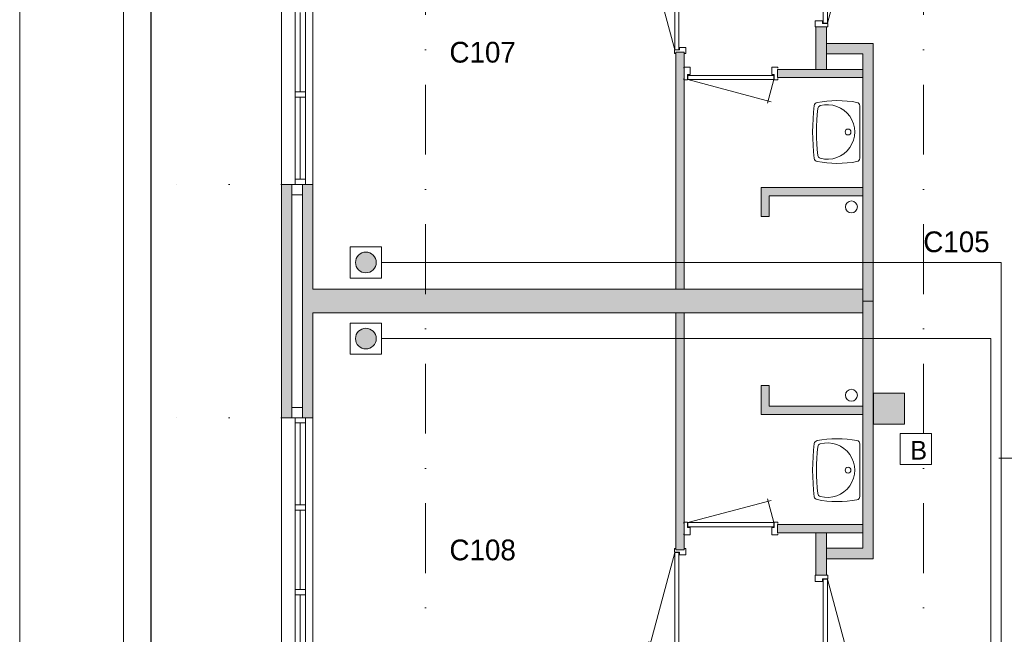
# Model space of a CAD drawing. Header units: millimetres. Extents: x 0 to 84100, y 0 to 59400.
# Tile 22 of 36: x 0 to 9489, y 46342 to 52271. Entities that reach past the tile are written whole.
import ezdxf
from ezdxf.enums import TextEntityAlignment as Align
from ezdxf.xclip import XClip

# ---------------------------------------------------------------- set-up
doc = ezdxf.new("R2010")
doc.units = ezdxf.units.MM
doc.header["$PDMODE"] = 3
doc.header["$PDSIZE"] = 1
for name, pattern in [('DGN1', [504.6, 0, -504.6]), ('DGN2', [672.8, 336.4, -336.4]), ('DGN4', [1345.6, 672.8, -336.4, 0, -336.4])]:
    doc.linetypes.add(name, pattern=pattern)
for name, color, linetype in [('12', 7, 'Continuous'), ('16', 7, 'Continuous'), ('17', 7, 'Continuous'), ('25', 7, 'Continuous'), ('29', 7, 'Continuous'), ('30', 7, 'Continuous'), ('32', 7, 'Continuous'), ('33', 7, 'Continuous'), ('40', 7, 'Continuous'), ('48', 7, 'Continuous'), ('56', 7, 'Continuous'), ('58', 7, 'Continuous'), ('62', 7, 'Continuous'), ('KADER', 7, 'Continuous')]:
    doc.layers.add(name, color=color, linetype=linetype)
doc.styles.add('dgn001', font='dgn001.shx')
doc.styles.add('dgn003', font='dgn003.shx')
doc.styles.get("Standard").update_dxf_attribs({"font": 'arial.ttf'})
doc.dimstyles.get("Standard").update_dxf_attribs({"dimtxt": 0.18, "dimasz": 0.18, "dimexe": 0.18, "dimexo": 0.0625, "dimgap": 0.09, "dimtad": 0, "dimtih": 1, "dimtoh": 1, "dimdec": 4, "dimzin": 0, "dimdsep": 46, "dimtxsty": 'Standard', "dimcen": 0.09, "dimadec": 0, "dimazin": 0, "dimtfac": 1, "dimtdec": 4, "dimtofl": 0, "dimtmove": 0, "dimatfit": 3, "dimfxl": 1, "dimtolj": 1, "dimtzin": 0, "dimarcsym": 0})

# ---------------------------------------------------------------- blocks, each defined once
blk = doc.blocks.new('EAD0')
at = {"layer": '29'}
h = blk.add_hatch(color=3, dxfattribs=at)
edge = h.paths.add_edge_path()
edge.add_arc((0, 0), 100, 0, 360)
at = {"layer": '29', "color": 3, "linetype": 'Continuous', "lineweight": 0}
blk.add_circle((0, 0), 100, dxfattribs=at)
blk = doc.blocks.new('AnonymousCell1')
at = {"layer": '29', "color": 1, "linetype": 'Continuous', "lineweight": 0, "flags": 128}
blk.add_lwpolyline([(-184, -240), (116, -240), (116, 60), (-184, 60), (-184, -240)], dxfattribs=at)
at = {"color": 1, "linetype": 'Continuous', "lineweight": 0}
blk.add_blockref('EAD0', (-34, -90), dxfattribs=at)
blk = doc.blocks.new('EAD01')
at = {"layer": '29'}
h = blk.add_hatch(color=3, dxfattribs=at)
edge = h.paths.add_edge_path()
edge.add_arc((0, 0), 100, 0, 360)
at = {"layer": '29', "color": 3, "linetype": 'Continuous', "lineweight": 0}
blk.add_circle((0, 0), 100, dxfattribs=at)
blk = doc.blocks.new('AnonymousCell2')
at = {"layer": '29', "color": 1, "linetype": 'Continuous', "lineweight": 0, "flags": 128}
blk.add_lwpolyline([(-184, 240), (116, 240), (116, -60), (-184, -60), (-184, 240)], dxfattribs=at)
at = {"color": 1, "linetype": 'Continuous', "lineweight": 0}
blk.add_blockref('EAD01', (-34, 90), dxfattribs=at)
blk = doc.blocks.new('AnonymousCell104')
at = {"layer": '25', "color": 1, "linetype": 'Continuous', "lineweight": 0, "flags": 128}
blk.add_lwpolyline([(150, -139), (-150, -139), (-150, 161), (150, 161), (150, -139)], dxfattribs=at)
at = {"layer": '25', "color": 1, "linetype": 'DGN2', "lineweight": 0, "style": 'dgn001'}
blk.add_text('B', height=180, dxfattribs=at).set_placement((-52, -90))
blk = doc.blocks.new('830R10133')
at = {"layer": '33', "color": 1, "linetype": 'Continuous', "lineweight": 0}
for p, q in [((108, 868), (322.82, 66.28)), ((108, 38), (336.87, 99.32))]:
    blk.add_line(p, q, dxfattribs=at)
at = {"layer": '33', "color": 92, "linetype": 'Continuous', "lineweight": 13, "true_color": 0x00e100, "flags": 128}
for points in [[(100, 906), (111, 906), (111, 871), (61, 871), (61, 846), (-11, 846), (-11, 906), (0, 906)], [(100, 0), (111, 0), (111, 35), (61, 35), (61, 60), (-11, 60), (-11, 0), (0, 0)]]:
    blk.add_lwpolyline(points, dxfattribs=at)
at = {"layer": '33', "color": 2, "linetype": 'Continuous', "lineweight": 13, "true_color": 0xf0f000, "flags": 128}
blk.add_lwpolyline([(108, 868), (108, 38), (68, 38), (68, 868), (108, 868)], dxfattribs=at)
blk = doc.blocks.new('930L0945')
at = {"layer": '33', "color": 1, "linetype": 'Continuous', "lineweight": 0}
for p, q in [((-98, -38), (-338.7, -936.31)), ((-98, -968), (-353.44, -899.56))]:
    blk.add_line(p, q, dxfattribs=at)
at = {"layer": '33', "color": 92, "linetype": 'Continuous', "lineweight": 13, "true_color": 0x00e100, "flags": 128}
for points in [[(-90, 0), (-101, 0), (-101, -35), (-51, -35), (-51, -60), (11, -60), (11, 0), (0, 0)], [(-90, -1006), (-101, -1006), (-101, -971), (-51, -971), (-51, -946), (11, -946), (11, -1006), (0, -1006)]]:
    blk.add_lwpolyline(points, dxfattribs=at)
at = {"layer": '33', "color": 2, "linetype": 'Continuous', "lineweight": 13, "true_color": 0xf0f000, "flags": 128}
blk.add_lwpolyline([(-98, -968), (-98, -38), (-58, -38), (-58, -968), (-98, -968)], dxfattribs=at)
blk = doc.blocks.new('WT0144')
at = {"layer": '40', "color": 7, "linetype": 'Continuous', "lineweight": 0}
blk.add_line((-20, 253.2), (-20, -253.2), dxfattribs=at)
blk.add_circle((-133.3, 0), 28.1, dxfattribs=at)
for centre, radius, start, end in [((-236.5, -765.8), 1068.4, 79.79831, 100.55139), ((-53, 253.2), 33, 0, 79.99733), ((1669.4, 0), 2143.7, 173.14249, 186.85751), ((-426.2, 252), 33, 100.34551, 173.14249), ((1706.8, 0), 2143.7, 173.95824, 186.04176), ((-392.2, 222.2), 33, 105.13334, 173.95824), ((-332.1, 0), 263.1, 254.86666, 105.13334), ((-426.2, -252), 33, 186.85751, 259.65449), ((-236.5, 765.8), 1068.4, 259.44861, 280.20169), ((-392.2, -222.2), 33, 186.04176, 254.86666), ((-53, -253.2), 33, 280.00267, 0)]:
    blk.add_arc(centre, radius, start, end, dxfattribs=at)
blk = doc.blocks.new('830R10135')
at = {"layer": '33', "color": 1, "linetype": 'Continuous', "lineweight": 0}
for p, q in [((-868, 108), (-66.28, 322.82)), ((-38, 108), (-99.32, 336.87))]:
    blk.add_line(p, q, dxfattribs=at)
at = {"layer": '33', "color": 92, "linetype": 'Continuous', "lineweight": 13, "true_color": 0x00e100, "flags": 128}
for points in [[(-906, 100), (-906, 111), (-871, 111), (-871, 61), (-846, 61), (-846, -11), (-906, -11), (-906, 0)], [(0, 100), (0, 111), (-35, 111), (-35, 61), (-60, 61), (-60, -11), (0, -11), (0, 0)]]:
    blk.add_lwpolyline(points, dxfattribs=at)
at = {"layer": '33', "color": 2, "linetype": 'Continuous', "lineweight": 13, "true_color": 0xf0f000, "flags": 128}
blk.add_lwpolyline([(-868, 108), (-38, 108), (-38, 68), (-868, 68), (-868, 108)], dxfattribs=at)
blk = doc.blocks.new('830R10136')
at = {"layer": '33', "color": 1, "linetype": 'Continuous', "lineweight": 0}
for p, q in [((108, -38), (336.87, -99.32)), ((108, -868), (322.82, -66.28))]:
    blk.add_line(p, q, dxfattribs=at)
at = {"layer": '33', "color": 92, "linetype": 'Continuous', "lineweight": 13, "true_color": 0x00e100, "flags": 128}
for points in [[(100, 0), (111, 0), (111, -35), (61, -35), (61, -60), (-11, -60), (-11, 0), (0, 0)], [(100, -906), (111, -906), (111, -871), (61, -871), (61, -846), (-11, -846), (-11, -906), (0, -906)]]:
    blk.add_lwpolyline(points, dxfattribs=at)
at = {"layer": '33', "color": 2, "linetype": 'Continuous', "lineweight": 13, "true_color": 0xf0f000, "flags": 128}
blk.add_lwpolyline([(108, -868), (108, -38), (68, -38), (68, -868), (108, -868)], dxfattribs=at)
blk = doc.blocks.new('930L0946')
at = {"layer": '33', "color": 1, "linetype": 'Continuous', "lineweight": 0}
for p, q in [((-98, 968), (-353.44, 899.56)), ((-98, 38), (-338.7, 936.31))]:
    blk.add_line(p, q, dxfattribs=at)
at = {"layer": '33', "color": 92, "linetype": 'Continuous', "lineweight": 13, "true_color": 0x00e100, "flags": 128}
for points in [[(-90, 1006), (-101, 1006), (-101, 971), (-51, 971), (-51, 946), (11, 946), (11, 1006), (0, 1006)], [(-90, 0), (-101, 0), (-101, 35), (-51, 35), (-51, 60), (11, 60), (11, 0), (0, 0)]]:
    blk.add_lwpolyline(points, dxfattribs=at)
at = {"layer": '33', "color": 2, "linetype": 'Continuous', "lineweight": 13, "true_color": 0xf0f000, "flags": 128}
blk.add_lwpolyline([(-98, 968), (-98, 38), (-58, 38), (-58, 968), (-98, 968)], dxfattribs=at)
blk = doc.blocks.new('WT0145')
at = {"layer": '40', "color": 7, "linetype": 'Continuous', "lineweight": 0}
blk.add_line((-20, -253.2), (-20, 253.2), dxfattribs=at)
at = {"layer": '40', "color": 7, "linetype": 'Continuous', "lineweight": 0, "flags": 128}
for points in [[(-432.1, 284.5, -0.090801), (-47.3, 285.7)], [(-47.3, 285.7, -0.363957), (-20, 253.2)], [(-459, -256, -0.059915), (-459, 256)], [(-459, 256, -0.328769), (-432.1, 284.5)], [(-425, -225.6, -0.052773), (-425, 225.6)], [(-425, 225.6, -0.309671), (-400.8, 254)], [(-400.8, 254, -1.30637), (-400.8, -254)], [(-432.1, -284.5, -0.328769), (-459, -256)], [(-47.3, -285.7, -0.090801), (-432.1, -284.5)], [(-400.8, -254, -0.309671), (-425, -225.6)], [(-20, -253.2, -0.363957), (-47.3, -285.7)]]:
    blk.add_lwpolyline(points, format="xyb", dxfattribs=at)
at = {"layer": '40', "color": 7, "linetype": 'Continuous', "lineweight": 0}
blk.add_circle((-133.3, 0), 28.1, dxfattribs=at)
blk = doc.blocks.new('830R10138')
at = {"layer": '33', "color": 1, "linetype": 'Continuous', "lineweight": 0}
for p, q in [((-868, -108), (-66.28, -322.82)), ((-38, -108), (-99.32, -336.87))]:
    blk.add_line(p, q, dxfattribs=at)
at = {"layer": '33', "color": 92, "linetype": 'Continuous', "lineweight": 13, "true_color": 0x00e100, "flags": 128}
for points in [[(-906, -100), (-906, -111), (-871, -111), (-871, -61), (-846, -61), (-846, 11), (-906, 11), (-906, 0)], [(0, -100), (0, -111), (-35, -111), (-35, -61), (-60, -61), (-60, 11), (0, 11), (0, 0)]]:
    blk.add_lwpolyline(points, dxfattribs=at)
at = {"layer": '33', "color": 2, "linetype": 'Continuous', "lineweight": 13, "true_color": 0xf0f000, "flags": 128}
blk.add_lwpolyline([(-868, -108), (-38, -108), (-38, -68), (-868, -68), (-868, -108)], dxfattribs=at)
blk = doc.blocks.new('_DotSmall')
at = {"color": 0, "linetype": 'ByBlock', "const_width": 0.5}
blk.add_lwpolyline([(-0.0625, 0, 1), (0.0625, 0, 1)], format="xyb", close=True, dxfattribs=at)
blk = doc.blocks.new('*D18470')
at = {"layer": '58', "color": 3, "linetype": 'Continuous', "lineweight": 0, "transparency": 16777216}
for p, q in [((-3935.24, 44574.49), (-3935.24, 43699.49)), ((-3935.24, 42024.49), (-3935.24, 42899.49))]:
    blk.add_line(p, q, dxfattribs=at)
at = {"layer": 'Defpoints', "color": 0, "linetype": 'Continuous', "transparency": 16777216}
for p in [(-3935.24, 44574.49), (-1935.24, 44574.49), (-1935.24, 42024.49)]:
    blk.add_point(p, dxfattribs=at)
at = {"layer": '58', "color": 3, "linetype": 'Continuous', "lineweight": 0, "transparency": 16777216, "xscale": 1080, "yscale": 1080, "zscale": 1080}
for p, rotation in [((-3935.24, 44574.49), 90), ((-3935.24, 42024.49), 270)]:
    blk.add_blockref('_DotSmall', p, dxfattribs=dict(at, rotation=rotation))
at = {"layer": '58', "color": 3, "linetype": 'Continuous', "lineweight": 0, "transparency": 16777216, "insert": (-3935.24, 43299.49), "char_height": 200, "attachment_point": 5, "rotation": 270, "style": 'dgn003'}
blk.add_mtext('\\A1;2550', dxfattribs=at)
blk = doc.blocks.new('*D18471')
at = {"layer": '58', "color": 3, "linetype": 'Continuous', "lineweight": 0, "transparency": 16777216}
for p, q in [((-3935.24, 46824.49), (-3935.24, 46099.49)), ((-3935.24, 44574.49), (-3935.24, 45299.49))]:
    blk.add_line(p, q, dxfattribs=at)
at = {"layer": 'Defpoints', "color": 0, "linetype": 'Continuous', "transparency": 16777216}
for p in [(-1935.24, 46824.49), (-3935.24, 44574.49), (-1935.24, 44574.49)]:
    blk.add_point(p, dxfattribs=at)
at = {"layer": '58', "color": 3, "linetype": 'Continuous', "lineweight": 0, "transparency": 16777216, "xscale": 1080, "yscale": 1080, "zscale": 1080}
for p, rotation in [((-3935.24, 46824.49), 90), ((-3935.24, 44574.49), 270)]:
    blk.add_blockref('_DotSmall', p, dxfattribs=dict(at, rotation=rotation))
at = {"layer": '58', "color": 3, "linetype": 'Continuous', "lineweight": 0, "transparency": 16777216, "insert": (-3935.24, 45699.49), "char_height": 200, "attachment_point": 5, "rotation": 90, "style": 'dgn003'}
blk.add_mtext('\\A1;2250', dxfattribs=at)
blk = doc.blocks.new('*D18472')
at = {"layer": '58', "color": 3, "linetype": 'Continuous', "lineweight": 0, "transparency": 16777216}
for p, q in [((-3935.24, 49374.49), (-3935.24, 48499.49)), ((-3935.24, 46824.49), (-3935.24, 47699.49))]:
    blk.add_line(p, q, dxfattribs=at)
at = {"layer": 'Defpoints', "color": 0, "linetype": 'Continuous', "transparency": 16777216}
for p in [(-1935.24, 49374.49), (-3935.24, 46824.49), (-1935.24, 46824.49)]:
    blk.add_point(p, dxfattribs=at)
at = {"layer": '58', "color": 3, "linetype": 'Continuous', "lineweight": 0, "transparency": 16777216, "xscale": 1080, "yscale": 1080, "zscale": 1080}
for p, rotation in [((-3935.24, 49374.49), 90), ((-3935.24, 46824.49), 270)]:
    blk.add_blockref('_DotSmall', p, dxfattribs=dict(at, rotation=rotation))
at = {"layer": '58', "color": 3, "linetype": 'Continuous', "lineweight": 0, "transparency": 16777216, "insert": (-3935.24, 48099.49), "char_height": 200, "attachment_point": 5, "rotation": 90, "style": 'dgn003'}
blk.add_mtext('\\A1;2550', dxfattribs=at)
blk = doc.blocks.new('79B1032')
at = {"layer": '12', "color": 92, "linetype": 'Continuous', "lineweight": 0, "true_color": 0x00e100}
for p, q in [((-343.72, 0), (-285.98, 100.02)), ((-285.98, 100.02), (-171.88, -97.62)), ((-171.88, -97.62), (-57.68, 100.18)), ((-57.68, 100.18), (58, -100.18)), ((58, -100.18), (173.68, 100.18)), ((173.68, 100.18), (287.88, -97.62)), ((287.88, -97.62), (344.24, 0))]:
    blk.add_line(p, q, dxfattribs=at)
at = {"layer": '12', "color": 7, "linetype": 'Continuous', "lineweight": 0}
blk.add_line((500.48, 0), (-500.5, 0), dxfattribs=at)
blk = doc.blocks.new('A1')
at = {"layer": 'KADER', "color": 1, "linetype": 'Continuous', "lineweight": 0}
blk.add_line((0, 59400), (0, 0), dxfattribs=at)
at = {"layer": 'KADER', "color": 5, "linetype": 'Continuous', "lineweight": 0, "flags": 128}
blk.add_lwpolyline([(1000, 1000), (83100, 1000), (83100, 58400), (1000, 58400), (1000, 1000)], dxfattribs=at)
blk = doc.blocks.new('AnonymousCell111')
at = {"color": 1, "linetype": 'Continuous', "lineweight": 0}
blk.add_blockref('A1', (-42050, -29700), dxfattribs=at)
blk = doc.blocks.new('50E03_329_B01 - Default')
at = {"layer": '62'}
for color, points in [(7, [(3214.76, 47934.49), (3214.76, 48344.49), (3314.76, 48344.49), (3314.76, 47934.49)]), (7, [(3764.76, 45699.49), (3664.76, 45699.49), (3664.76, 48084.49), (3314.76, 48084.49), (3314.76, 48184.49), (3764.76, 48184.49)]), (9, [(1944.76, 45814.49), (1944.76, 48099.49), (1864.76, 48099.49), (1864.76, 45814.49)]), (9, [(2844.76, 47854.49), (2844.76, 47934.49), (3664.76, 47934.49), (3664.76, 47854.49)]), (7, [(-1835.24, 46824.49), (-1835.24, 44574.49), (-1935.24, 44574.49), (-1935.24, 46824.49)]), (9, [(-1735.24, 46824.49), (-1635.24, 46824.49), (-1635.24, 45814.49), (3664.76, 45814.49), (3664.76, 45584.49), (-1635.24, 45584.49), (-1635.24, 44574.49), (-1735.24, 44574.49)]), (9, [(2764.76, 46514.49), (2684.76, 46514.49), (2684.76, 46794.49), (3664.76, 46794.49), (3664.76, 46714.49), (2764.76, 46714.49)]), (7, [(3764.76, 45699.49), (3664.76, 45699.49), (3664.76, 43314.49), (3314.76, 43314.49), (3314.76, 43214.49), (3764.76, 43214.49)]), (9, [(1944.76, 45584.49), (1944.76, 43299.49), (1864.76, 43299.49), (1864.76, 45584.49)]), (9, [(2764.76, 44884.49), (2684.76, 44884.49), (2684.76, 44604.49), (3664.76, 44604.49), (3664.76, 44684.49), (2764.76, 44684.49)]), (9, [(2844.76, 43544.49), (2844.76, 43464.49), (3664.76, 43464.49), (3664.76, 43544.49)]), (7, [(3214.76, 43464.49), (3214.76, 43054.49), (3314.76, 43054.49), (3314.76, 43464.49)])]:
    blk.add_hatch(color=color, dxfattribs=at).paths.add_polyline_path(points)
at = {"layer": '16', "color": 92, "linetype": 'Continuous', "lineweight": 0, "true_color": 0x00e100, "flags": 128}
for points in [[(3314.76, 47934.49), (3314.76, 48344.49), (3214.76, 48344.49), (3214.76, 47934.49), (3314.76, 47934.49)], [(3764.76, 45699.49), (3764.76, 48184.49), (3314.76, 48184.49), (3314.76, 48084.49), (3664.76, 48084.49), (3664.76, 45699.49), (3764.76, 45699.49)], [(1944.76, 48099.49), (1944.76, 45814.49), (1864.76, 45814.49), (1864.76, 48099.49), (1944.76, 48099.49)], [(3664.76, 47854.49), (3664.76, 47934.49), (2844.76, 47934.49), (2844.76, 47854.49), (3664.76, 47854.49)], [(-1635.24, 45584.49), (-1635.24, 44574.49), (-1935.24, 44574.49), (-1935.24, 46824.49), (-1635.24, 46824.49), (-1635.24, 45814.49)], [(3664.76, 46714.49), (2764.76, 46714.49), (2764.76, 46514.49), (2684.76, 46514.49), (2684.76, 46794.49), (3664.76, 46794.49), (3664.76, 46714.49)], [(-1735.24, 45714.49), (-1735.24, 44674.49), (-1835.24, 44674.49), (-1835.24, 46724.49), (-1735.24, 46724.49), (-1735.24, 45714.49)], [(3764.76, 45699.49), (3764.76, 43214.49), (3314.76, 43214.49), (3314.76, 43314.49), (3664.76, 43314.49), (3664.76, 45699.49), (3764.76, 45699.49)], [(1944.76, 43299.49), (1944.76, 45584.49), (1864.76, 45584.49), (1864.76, 43299.49), (1944.76, 43299.49)], [(3664.76, 44684.49), (2764.76, 44684.49), (2764.76, 44884.49), (2684.76, 44884.49), (2684.76, 44604.49), (3664.76, 44604.49), (3664.76, 44684.49)], [(3664.76, 43544.49), (3664.76, 43464.49), (2844.76, 43464.49), (2844.76, 43544.49), (3664.76, 43544.49)], [(3314.76, 43464.49), (3314.76, 43054.49), (3214.76, 43054.49), (3214.76, 43464.49), (3314.76, 43464.49)]]:
    blk.add_lwpolyline(points, dxfattribs=at)
at = {"layer": '17', "color": 92, "linetype": 'Continuous', "lineweight": 0, "true_color": 0x00e100}
for p, q in [((-1635.24, 45814.49), (3664.76, 45814.49)), ((-1635.24, 45584.49), (3664.76, 45584.49))]:
    blk.add_line(p, q, dxfattribs=at)
at = {"layer": '30', "color": 3, "linetype": 'Continuous', "lineweight": 0}
for p, q in [((-1935.24, 46824.49), (-1935.24, 49374.49)), ((-1635.24, 46824.49), (-1635.24, 49374.49)), ((-1735.24, 44674.49), (-1835.24, 44674.49)), ((-1935.24, 44574.49), (-1935.24, 42024.49)), ((-1635.24, 44574.49), (-1635.24, 42024.49))]:
    blk.add_line(p, q, dxfattribs=at)
at = {"layer": '32', "color": 3, "linetype": 'Continuous', "lineweight": 0}
for p, q in [((-1705.24, 46874.49), (-1705.24, 49374.49)), ((-1805.24, 49324.49), (-1805.24, 46874.49)), ((-1755.24, 47716.16), (-1755.24, 48482.83)), ((-1755.24, 46874.49), (-1755.24, 47666.16)), ((-1805.24, 46874.49), (-1705.24, 46874.49)), ((-1805.24, 42074.49), (-1805.24, 44524.49)), ((-1805.24, 44524.49), (-1705.24, 44524.49)), ((-1755.24, 44524.49), (-1755.24, 43732.82)), ((-1705.24, 44524.49), (-1705.24, 42024.49)), ((-1755.24, 43682.82), (-1755.24, 42916.15)), ((-1755.24, 42866.15), (-1755.24, 42074.49))]:
    blk.add_line(p, q, dxfattribs=at)
at = {"layer": '32', "color": 3, "linetype": 'Continuous', "lineweight": 0, "flags": 128}
for points in [[(-1705.24, 47666.16), (-1705.24, 47716.16), (-1805.24, 47716.16), (-1805.24, 47666.16), (-1705.24, 47666.16)], [(-1705.24, 46824.49), (-1705.24, 46874.49), (-1805.24, 46874.49), (-1805.24, 46824.49), (-1705.24, 46824.49)], [(-1705.24, 44574.49), (-1705.24, 44524.49), (-1805.24, 44524.49), (-1805.24, 44574.49), (-1705.24, 44574.49)], [(-1705.24, 43732.82), (-1705.24, 43682.82), (-1805.24, 43682.82), (-1805.24, 43732.82), (-1705.24, 43732.82)], [(-1705.24, 42916.15), (-1705.24, 42866.15), (-1805.24, 42866.15), (-1805.24, 42916.15), (-1705.24, 42916.15)]]:
    blk.add_lwpolyline(points, dxfattribs=at)
at = {"layer": '40', "color": 3, "linetype": 'Continuous', "lineweight": 0}
for centre in [(3556.16, 46607.73), (3556.16, 44791.25)]:
    blk.add_circle(centre, 57.46, dxfattribs=at)
at = {"layer": '56', "color": 3, "linetype": 'DGN4', "lineweight": 0}
for p, q in [((-550.24, 55989.76), (-550.24, 547.85)), ((4249.76, 55989.76), (4249.76, 547.85))]:
    blk.add_line(p, q, dxfattribs=at)
at = {"layer": '58', "color": 3, "linetype": 'DGN1', "lineweight": 0}
for p, q in [((-1935.24, 46824.49), (-3935.24, 46824.49)), ((-1935.24, 44574.49), (-3935.24, 44574.49))]:
    blk.add_line(p, q, dxfattribs=at)
at = {"layer": '62', "color": 7, "linetype": 'Continuous', "lineweight": 0, "flags": 128}
for points in [[(3214.76, 47934.49), (3214.76, 48344.49), (3314.76, 48344.49), (3314.76, 47934.49), (3214.76, 47934.49)], [(3764.76, 45699.49), (3664.76, 45699.49), (3664.76, 48084.49), (3314.76, 48084.49), (3314.76, 48184.49), (3764.76, 48184.49), (3764.76, 45699.49)], [(-1835.24, 46824.49), (-1835.24, 44574.49), (-1935.24, 44574.49), (-1935.24, 46824.49), (-1835.24, 46824.49)], [(3764.76, 45699.49), (3664.76, 45699.49), (3664.76, 43314.49), (3314.76, 43314.49), (3314.76, 43214.49), (3764.76, 43214.49), (3764.76, 45699.49)], [(3214.76, 43464.49), (3214.76, 43054.49), (3314.76, 43054.49), (3314.76, 43464.49), (3214.76, 43464.49)]]:
    blk.add_lwpolyline(points, dxfattribs=at)
at = {"layer": '62', "color": 9, "linetype": 'Continuous', "lineweight": 0, "flags": 128}
for points in [[(1944.76, 45814.49), (1944.76, 48099.49), (1864.76, 48099.49), (1864.76, 45814.49), (1944.76, 45814.49)], [(2844.76, 47854.49), (2844.76, 47934.49), (3664.76, 47934.49), (3664.76, 47854.49), (2844.76, 47854.49)], [(-1735.24, 46824.49), (-1635.24, 46824.49), (-1635.24, 45814.49), (3664.76, 45814.49), (3664.76, 45584.49), (-1635.24, 45584.49), (-1635.24, 44574.49), (-1735.24, 44574.49), (-1735.24, 46824.49)], [(2764.76, 46514.49), (2684.76, 46514.49), (2684.76, 46794.49), (3664.76, 46794.49), (3664.76, 46714.49), (2764.76, 46714.49), (2764.76, 46514.49)], [(1944.76, 45584.49), (1944.76, 43299.49), (1864.76, 43299.49), (1864.76, 45584.49), (1944.76, 45584.49)], [(2764.76, 44884.49), (2684.76, 44884.49), (2684.76, 44604.49), (3664.76, 44604.49), (3664.76, 44684.49), (2764.76, 44684.49), (2764.76, 44884.49)], [(2844.76, 43544.49), (2844.76, 43464.49), (3664.76, 43464.49), (3664.76, 43544.49), (2844.76, 43544.49)]]:
    blk.add_lwpolyline(points, dxfattribs=at)
at = {"color": 7, "linetype": 'Continuous', "lineweight": 0}
for name, p in [('830R10136', (3216.66, 49249.2)), ('930L0946', (1950.73, 48086.26)), ('830R10138', (2847.84, 47944.67)), ('WT0145', (3656.9, 47330.35)), ('WT0144', (3656.9, 44068.63)), ('79B1032', (5477.07, 44184.49)), ('830R10135', (2847.84, 43454.31)), ('930L0945', (1950.73, 43312.72)), ('830R10133', (3216.66, 42149.78))]:
    blk.add_blockref(name, p, dxfattribs=at)
at = {"layer": '48', "color": 7, "linetype": 'Continuous', "lineweight": 0, "style": 'dgn003'}
for s, p in [('C107', (2.21, 48099.81)), ('C105', (4568.74, 46271.06)), ('C108', (2.21, 43299.15))]:
    blk.add_text(s, height=200, dxfattribs=at).set_placement(p, align=Align.MIDDLE_CENTER)
at = {"layer": '58', "color": 3, "linetype": 'Continuous', "lineweight": 0}
for base, p1, p2, angle, picture, middle, turn in [((-3935.24, 46824.49), (-1935.24, 49374.49), (-1935.24, 46824.49), 90, '*D18472', (-3935.24, 48099.49), 90), ((-3935.24, 44574.49), (-1935.24, 46824.49), (-1935.24, 44574.49), 90, '*D18471', (-3935.24, 45699.49), 90), ((-3935.24, 44574.49), (-1935.24, 42024.49), (-1935.24, 44574.49), 270, '*D18470', (-3935.24, 43299.49), 270)]:
    dim = blk.add_linear_dim(base=base, p1=p1, p2=p2, angle=angle, dimstyle='Standard', override={"dimscale": 1, "dimtxt": 200, "dimasz": 1080, "dimexe": 0, "dimexo": 0, "dimgap": 100, "dimtad": 1, "dimjust": 0, "dimtih": 0, "dimtoh": 0, "dimdec": 0, "dimlfac": 1, "dimzin": 11, "dimdsep": 46, "dimlunit": 2, "dimpost": '<>', "dimtxsty": 'dgn003', "dimblk1": 'DotSmall', "dimblk2": 'DotSmall', "dimsah": 1, "dimcen": 0, "dimse1": 1, "dimse2": 1, "dimclrd": 3, "dimclre": 3, "dimclrt": 3, "dimtol": 0, "dimtix": 1, "dimtofl": 1, "dimatfit": 3, "dimfrac": 1, "dimtolj": 1, "dimlwd": 0, "dimlwe": 0}, dxfattribs=at)
    dim.commit()
    dim.dimension.update_dxf_attribs({"geometry": picture, "text_midpoint": middle, "text_rotation": turn})

msp = doc.modelspace()

# ---------------------------------------------------------------- hatches: boundary and pattern name
at = {"layer": '29'}
msp.add_hatch(color=1, dxfattribs=at).paths.add_polyline_path([(8528.2, 48368.53), (8228.2, 48368.53), (8228.2, 48668.53), (8528.2, 48668.53)])

# ---------------------------------------------------------------- linework, layer by layer
at = {"layer": '29', "color": 1, "linetype": 'Continuous', "lineweight": 0, "flags": 128}
for points in [[(3486, 49929), (9459, 49929), (9459, 42229), (8536, 42229)], [(3486, 49194.64), (9359, 49194.64), (9359, 42329), (8536, 42329)], [(8528.2, 48368.53), (8228.2, 48368.53), (8228.2, 48668.53), (8528.2, 48668.53), (8528.2, 48368.53)]]:
    msp.add_lwpolyline(points, dxfattribs=at)

# ---------------------------------------------------------------- block references
at = {"color": 1, "linetype": 'Continuous', "lineweight": 0}
for name, p in [('AnonymousCell111', (42050, 29700)), ('AnonymousCell1', (3370, 50019)), ('AnonymousCell2', (3370, 49104.64)), ('AnonymousCell104', (8636, 48118))]:
    msp.add_blockref(name, p, dxfattribs=at)
ref = msp.add_blockref('50E03_329_B01 - Default', (4459.56, 3857.35))
XClip(ref).set_block_clipping_path([(-3195.19, 3614.84), (51845.11, 51823.2)])

doc.saveas('drawing.dxf')
